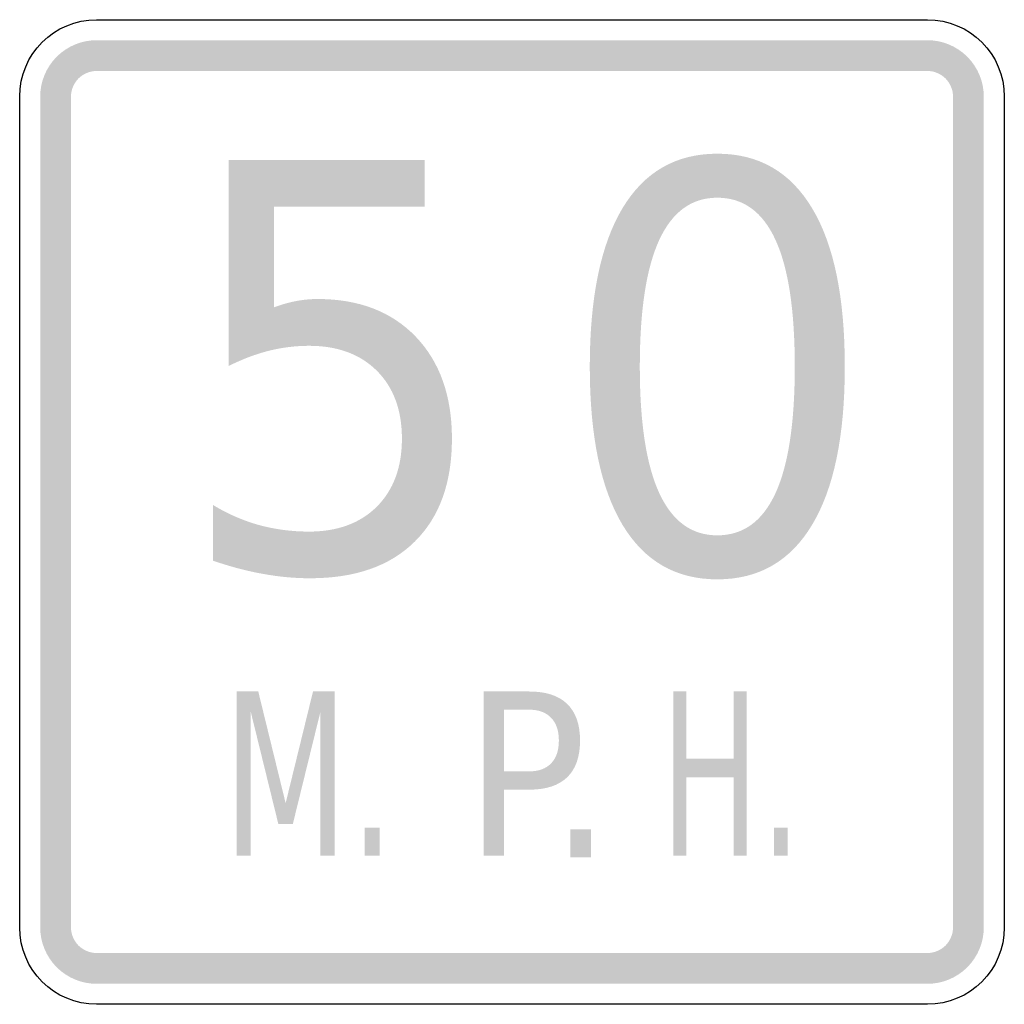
# Model space of a CAD drawing. Header units: inches. Extents: x -0.5 to 0.5, y -0.5 to 0.5.
import ezdxf

# ---------------------------------------------------------------- set-up
doc = ezdxf.new("R2010")
doc.units = ezdxf.units.IN
doc.header["$MEASUREMENT"] = 0

msp = doc.modelspace()

# ---------------------------------------------------------------- hatches: boundary and pattern name
for points in [[(-0.4219, 0.4792), (-0.4275, 0.4789), (-0.4331, 0.4781), (-0.4385, 0.4767), (-0.4438, 0.4748), (-0.4489, 0.4724), (-0.4537, 0.4695), (-0.4582, 0.4662), (-0.4624, 0.4624), (-0.4662, 0.4582), (-0.4695, 0.4537), (-0.4724, 0.4489), (-0.4748, 0.4438), (-0.4767, 0.4385), (-0.4781, 0.4331), (-0.4789, 0.4275), (-0.4792, 0.4219), (-0.4479, 0.4219), (-0.4478, 0.4244), (-0.4474, 0.427), (-0.4468, 0.4294), (-0.4459, 0.4318), (-0.4448, 0.4342), (-0.4435, 0.4363), (-0.442, 0.4384), (-0.4403, 0.4403), (-0.4384, 0.442), (-0.4363, 0.4435), (-0.4342, 0.4448), (-0.4318, 0.4459), (-0.4294, 0.4468), (-0.427, 0.4474), (-0.4244, 0.4478), (-0.4219, 0.4479), (-0.4219, 0.4792)], [(-0.4219, 0.4479), (0.4219, 0.4479), (0.4219, 0.4792), (-0.4219, 0.4792), (-0.4219, 0.4479)], [(0.4792, 0.4219), (0.4789, 0.4275), (0.4781, 0.4331), (0.4767, 0.4385), (0.4748, 0.4438), (0.4724, 0.4489), (0.4695, 0.4537), (0.4662, 0.4582), (0.4624, 0.4624), (0.4582, 0.4662), (0.4537, 0.4695), (0.4489, 0.4724), (0.4438, 0.4748), (0.4385, 0.4767), (0.4331, 0.4781), (0.4275, 0.4789), (0.4219, 0.4792), (0.4219, 0.4479), (0.4244, 0.4478), (0.427, 0.4474), (0.4294, 0.4468), (0.4318, 0.4459), (0.4341, 0.4448), (0.4363, 0.4435), (0.4384, 0.442), (0.4403, 0.4403), (0.442, 0.4384), (0.4435, 0.4363), (0.4448, 0.4342), (0.4459, 0.4318), (0.4468, 0.4294), (0.4474, 0.427), (0.4478, 0.4244), (0.4479, 0.4219), (0.4792, 0.4219)], [(-0.4479, -0.4219), (-0.4479, 0.4219), (-0.4792, 0.4219), (-0.4792, -0.4219), (-0.4479, -0.4219)], [(0.4479, 0.4219), (0.4479, -0.4219), (0.4792, -0.4219), (0.4792, 0.4219), (0.4479, 0.4219)], [(-0.2796, -0.1823), (-0.2577, -0.1823), (-0.2299, -0.2957), (-0.2021, -0.1823), (-0.1802, -0.1823), (-0.1802, -0.349), (-0.1945, -0.349), (-0.1945, -0.2026), (-0.2226, -0.3169), (-0.2373, -0.3169), (-0.2654, -0.2026), (-0.2654, -0.349), (-0.2796, -0.349), (-0.2796, -0.1823)], [(0.1639, -0.1823), (0.1772, -0.1823), (0.1772, -0.2506), (0.2252, -0.2506), (0.2252, -0.1823), (0.2385, -0.1823), (0.2385, -0.349), (0.2252, -0.349), (0.2252, -0.2696), (0.1772, -0.2696), (0.1772, -0.349), (0.1639, -0.349), (0.1639, -0.1823)], [(-0.1496, -0.3206), (-0.1343, -0.3206), (-0.1343, -0.349), (-0.1496, -0.349), (-0.1496, -0.3206)], [(0.0591, -0.3224), (0.0803, -0.3224), (0.0803, -0.3508), (0.0591, -0.3508), (0.0591, -0.3224)], [(0.266, -0.3206), (0.2799, -0.3206), (0.2799, -0.349), (0.266, -0.349), (0.266, -0.3206)], [(-0.4792, -0.4219), (-0.4789, -0.4275), (-0.4781, -0.4331), (-0.4767, -0.4385), (-0.4748, -0.4438), (-0.4724, -0.4489), (-0.4695, -0.4537), (-0.4662, -0.4582), (-0.4624, -0.4624), (-0.4582, -0.4662), (-0.4537, -0.4695), (-0.4489, -0.4724), (-0.4438, -0.4748), (-0.4385, -0.4767), (-0.4331, -0.4781), (-0.4275, -0.4789), (-0.4219, -0.4792), (-0.4219, -0.4479), (-0.4244, -0.4478), (-0.427, -0.4474), (-0.4294, -0.4468), (-0.4318, -0.4459), (-0.4342, -0.4448), (-0.4363, -0.4435), (-0.4384, -0.442), (-0.4403, -0.4403), (-0.442, -0.4384), (-0.4435, -0.4363), (-0.4448, -0.4342), (-0.4459, -0.4318), (-0.4468, -0.4294), (-0.4474, -0.427), (-0.4478, -0.4244), (-0.4479, -0.4219), (-0.4792, -0.4219)], [(0.4219, -0.4792), (0.4275, -0.4789), (0.4331, -0.4781), (0.4385, -0.4767), (0.4438, -0.4748), (0.4489, -0.4724), (0.4537, -0.4695), (0.4582, -0.4662), (0.4624, -0.4624), (0.4662, -0.4582), (0.4695, -0.4537), (0.4724, -0.4489), (0.4748, -0.4438), (0.4767, -0.4385), (0.4781, -0.4331), (0.4789, -0.4275), (0.4792, -0.4219), (0.4479, -0.4219), (0.4478, -0.4244), (0.4474, -0.427), (0.4468, -0.4294), (0.4459, -0.4318), (0.4448, -0.4342), (0.4435, -0.4363), (0.442, -0.4384), (0.4403, -0.4403), (0.4384, -0.442), (0.4363, -0.4435), (0.4341, -0.4448), (0.4318, -0.4459), (0.4294, -0.4468), (0.427, -0.4474), (0.4244, -0.4478), (0.4219, -0.4479), (0.4219, -0.4792)], [(0.4219, -0.4479), (-0.4219, -0.4479), (-0.4219, -0.4792), (0.4219, -0.4792), (0.4219, -0.4479)]]:
    msp.add_hatch(color=7).paths.add_polyline_path(points)
h = msp.add_hatch(color=7)
edge = h.paths.add_edge_path()
edge.add_spline(control_points=[(0.2085, 0.3639), (0.2506, 0.3639), (0.2827, 0.3454), (0.3048, 0.3085), (0.327, 0.2716), (0.338, 0.2179), (0.338, 0.1476), (0.338, 0.0775), (0.327, 0.0239), (0.3048, -0.013), (0.2827, -0.0499), (0.2506, -0.0684), (0.2085, -0.0684), (0.1665, -0.0684), (0.1344, -0.0499), (0.1122, -0.013), (0.0901, 0.0239), (0.079, 0.0775), (0.079, 0.1476), (0.079, 0.2179), (0.0901, 0.2716), (0.1122, 0.3085), (0.1344, 0.3454), (0.1665, 0.3639), (0.2085, 0.3639)], knot_values=[0, 0, 0, 0, 1, 1, 1, 2, 2, 2, 3, 3, 3, 4, 4, 4, 5, 5, 5, 6, 6, 6, 7, 7, 7, 8, 8, 8, 8], degree=3, periodic=0)
edge = h.paths.add_edge_path(flags=0)
edge.add_spline(control_points=[(0.2085, 0.3192), (0.1825, 0.3192), (0.1629, 0.305), (0.1496, 0.2764), (0.1364, 0.2479), (0.1298, 0.2049), (0.1298, 0.1476), (0.1298, 0.0905), (0.1364, 0.0477), (0.1496, 0.0191), (0.1629, -0.0095), (0.1825, -0.0237), (0.2085, -0.0237), (0.2348, -0.0237), (0.2544, -0.0095), (0.2676, 0.0191), (0.2807, 0.0477), (0.2872, 0.0905), (0.2872, 0.1476), (0.2872, 0.2049), (0.2807, 0.2479), (0.2676, 0.2764), (0.2544, 0.305), (0.2348, 0.3192), (0.2085, 0.3192)], knot_values=[0, 0, 0, 0, 1, 1, 1, 2, 2, 2, 3, 3, 3, 4, 4, 4, 5, 5, 5, 6, 6, 6, 7, 7, 7, 8, 8, 8, 8], degree=3, periodic=0)
h = msp.add_hatch(color=7)
edge = h.paths.add_edge_path()
edge.add_line((-0.2879, 0.3575), (-0.0887, 0.3575))
edge.add_line((-0.0887, 0.3575), (-0.0887, 0.31))
edge.add_line((-0.0887, 0.31), (-0.2416, 0.31))
edge.add_line((-0.2416, 0.31), (-0.2416, 0.2079))
edge.add_spline(control_points=[(-0.2416, 0.2079), (-0.2342, 0.2107), (-0.2268, 0.2128), (-0.2194, 0.2142), (-0.2121, 0.2156), (-0.2047, 0.2163), (-0.1972, 0.2163), (-0.1554, 0.2163), (-0.1222, 0.2035), (-0.0977, 0.178), (-0.0733, 0.1525), (-0.061, 0.118), (-0.061, 0.0745), (-0.061, 0.0296), (-0.0736, -0.0052), (-0.0987, -0.03), (-0.1238, -0.0549), (-0.1593, -0.0673), (-0.2051, -0.0673), (-0.2209, -0.0673), (-0.2369, -0.0658), (-0.2532, -0.0628), (-0.2695, -0.0599), (-0.2864, -0.0554), (-0.3038, -0.0494)], knot_values=[0, 0, 0, 0, 1, 1, 1, 2, 2, 2, 3, 3, 3, 4, 4, 4, 5, 5, 5, 6, 6, 6, 7, 7, 7, 8, 8, 8, 8], degree=3, periodic=0)
edge.add_line((-0.3038, -0.0494), (-0.3038, 0.0072))
edge.add_spline(control_points=[(-0.3038, 0.0072), (-0.2888, -0.0019), (-0.2732, -0.0087), (-0.2571, -0.0132), (-0.241, -0.0176), (-0.224, -0.0199), (-0.2062, -0.0199), (-0.1771, -0.0199), (-0.1542, -0.0114), (-0.1372, 0.0055), (-0.1203, 0.0225), (-0.1118, 0.0455), (-0.1118, 0.0745), (-0.1118, 0.1035), (-0.1203, 0.1265), (-0.1372, 0.1434), (-0.1542, 0.1603), (-0.1771, 0.1688), (-0.2062, 0.1688), (-0.2198, 0.1688), (-0.2333, 0.1671), (-0.2468, 0.1638), (-0.2603, 0.1604), (-0.274, 0.1552), (-0.2879, 0.1482)], knot_values=[0, 0, 0, 0, 1, 1, 1, 2, 2, 2, 3, 3, 3, 4, 4, 4, 5, 5, 5, 6, 6, 6, 7, 7, 7, 8, 8, 8, 8], degree=3, periodic=0)
edge.add_line((-0.2879, 0.1482), (-0.2879, 0.3575))
h = msp.add_hatch(color=7)
edge = h.paths.add_edge_path()
edge.add_line((-0.0287, -0.1823), (0.0176, -0.1823))
edge.add_spline(control_points=[(0.0176, -0.1823), (0.0346, -0.1823), (0.0474, -0.1865), (0.0561, -0.195), (0.0648, -0.2034), (0.0691, -0.2158), (0.0691, -0.2321), (0.0691, -0.2485), (0.0648, -0.261), (0.0561, -0.2694), (0.0474, -0.2778), (0.0346, -0.282), (0.0176, -0.282)], knot_values=[0, 0, 0, 0, 1, 1, 1, 2, 2, 2, 3, 3, 3, 4, 4, 4, 4], degree=3, periodic=0)
edge.add_line((0.0176, -0.282), (-0.0082, -0.282))
edge.add_line((-0.0082, -0.282), (-0.0082, -0.349))
edge.add_line((-0.0082, -0.349), (-0.0287, -0.349))
edge.add_line((-0.0287, -0.349), (-0.0287, -0.1823))
edge = h.paths.add_edge_path(flags=0)
edge.add_line((-0.0082, -0.2008), (-0.0082, -0.2634))
edge.add_line((-0.0082, -0.2634), (0.0176, -0.2634))
edge.add_spline(control_points=[(0.0176, -0.2634), (0.0271, -0.2634), (0.0345, -0.2607), (0.0397, -0.2553), (0.045, -0.2499), (0.0476, -0.2421), (0.0476, -0.2321), (0.0476, -0.2221), (0.045, -0.2144), (0.0397, -0.209), (0.0345, -0.2035), (0.0271, -0.2008), (0.0176, -0.2008)], knot_values=[0, 0, 0, 0, 1, 1, 1, 2, 2, 2, 3, 3, 3, 4, 4, 4, 4], degree=3, periodic=0)
edge.add_line((0.0176, -0.2008), (-0.0082, -0.2008))

# ---------------------------------------------------------------- linework, layer by layer
at = {"color": 7}
for points in [[(-0.4219, 0.5), (0.4219, 0.5)], [(-0.5, -0.4219), (-0.5, 0.4219)], [(0.5, 0.4219), (0.5, -0.4219)], [(0.4219, -0.5), (-0.4219, -0.5)]]:
    msp.add_lwpolyline(points, dxfattribs=at)
for points in [[(-0.5, 0.4219), (-0.5, 0.465), (-0.465, 0.5), (-0.4219, 0.5)], [(0.4219, 0.5), (0.465, 0.5), (0.5, 0.465), (0.5, 0.4219)], [(-0.4219, -0.5), (-0.465, -0.5), (-0.5, -0.465), (-0.5, -0.4219)], [(0.5, -0.4219), (0.5, -0.465), (0.465, -0.5), (0.4219, -0.5)]]:
    msp.add_open_spline(points, degree=3, dxfattribs=at)

doc.saveas('drawing.dxf')
